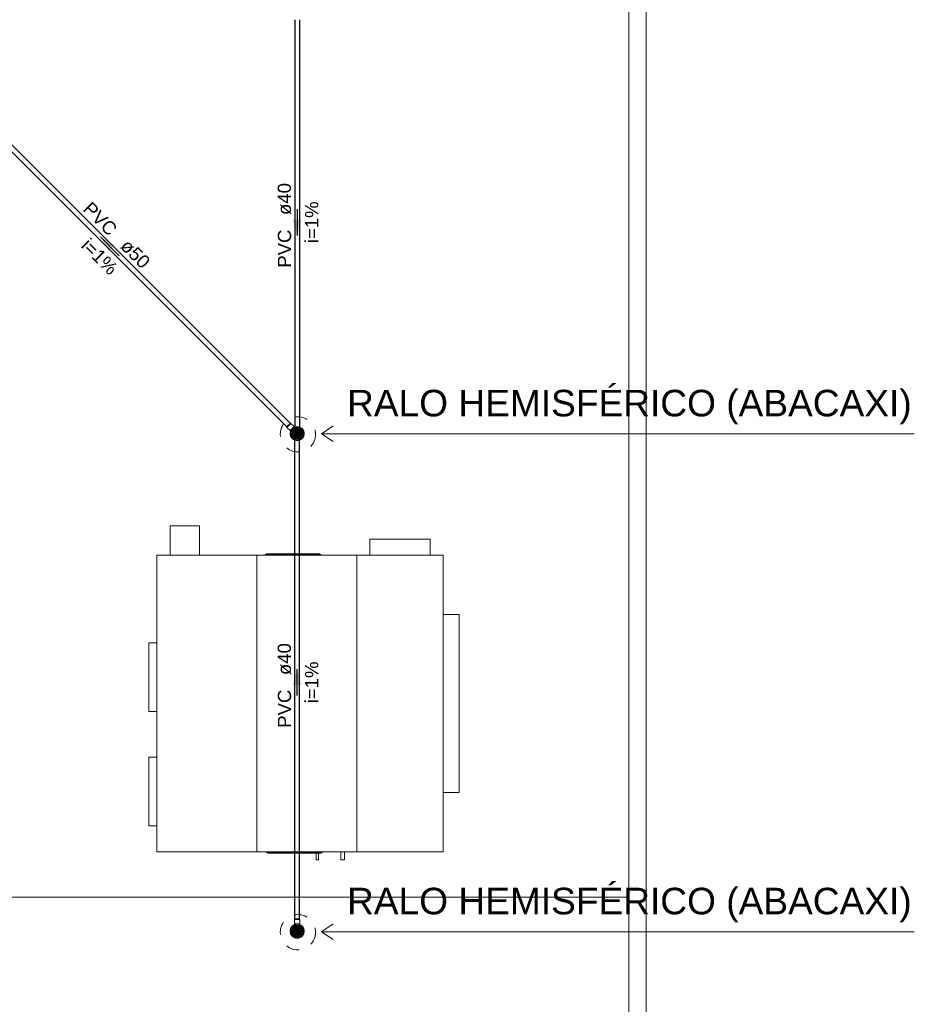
# Model space of a CAD drawing. Header units: millimetres. Extents: x -261 to 187, y -214 to 106.
# Tile 21 of 256: x -187.81 to -181.07, y -203.85 to -196.43. Entities that reach past the tile are written whole.
import ezdxf

# ---------------------------------------------------------------- set-up
doc = ezdxf.new("R2010")
doc.units = ezdxf.units.MM
doc.header["$LTSCALE"] = 0.005
doc.header["$MEASUREMENT"] = 0
for name, pattern in [('DASHDOT', [2.54, 1.27, -0.635, 0, -0.635]), ('HIDDEN', [0.9525, 0.635, -0.3175]), ('NULL', [0])]:
    doc.linetypes.add(name, pattern=pattern)
doc.layers.get('0').update_dxf_attribs({"lineweight": 18})
for name, color, linetype, lineweight in [('AP-Condutos Ar condicionado', 4, 'Continuous', 25), ('AP-Sentido conduto Ar condicionado', 9, 'Continuous', 30), ('AP-Textos conduto Ar condicionado', 7, 'Continuous', 9), ('IFC-Laje-Contorno', 9, 'Continuous', 5), ('IFC-Parede padrão-Contorno', 9, 'Continuous', 5), ('IFC-Pilar-Contorno', 9, 'Continuous', 5), ('M-EQPM', 7, 'Continuous', 18), ('P-SANR-FIXT', 6, 'Continuous', 9), ('Simbolos', 5, 'Continuous', 20), ('Simbolos_int', 174, 'Continuous', 5)]:
    doc.layers.add(name, color=color, linetype=linetype, lineweight=lineweight)
doc.styles.add('Arial', font='arial.ttf')

msp = doc.modelspace()

# ---------------------------------------------------------------- hatches: boundary and pattern name
at = {"layer": 'AP-Sentido conduto Ar condicionado', "linetype": 'Continuous'}
for points in [[(-185.7166, -198.0609), (-185.6843, -197.9402), (-185.749, -197.9402)], [(-187.1981, -198.0717), (-187.1356, -198.18), (-187.0898, -198.1342)], [(-185.7166, -201.327), (-185.749, -201.4477), (-185.6843, -201.4477)]]:
    msp.add_hatch(color=7, dxfattribs=at).paths.add_polyline_path(points)

# ---------------------------------------------------------------- linework, layer by layer
for p, q in [((-185.5334, -199.5541), (-185.4448, -199.4946)), ((-185.5334, -199.5541), (-181.0682, -199.5541)), ((-185.5334, -199.5541), (-185.4448, -199.6136)), ((-185.5334, -203.3055), (-185.4448, -203.2459)), ((-185.5334, -203.3055), (-181.0682, -203.3055)), ((-185.5334, -203.3055), (-185.4448, -203.365))]:
    msp.add_line(p, q)
at = {"linetype": 'HIDDEN', "ltscale": 0.5}
for centre in [(-185.7112, -199.5582), (-185.7112, -203.3095)]:
    msp.add_circle(centre, 0.1328, dxfattribs=at)
at = {"layer": 'AP-Condutos Ar condicionado'}
for p, q in [((-185.7354, -196.4346), (-185.7354, -199.5031)), ((-185.6978, -196.4346), (-185.6978, -199.5031)), ((-185.7949, -199.5014), (-188.5156, -196.7807)), ((-185.7684, -199.4748), (-188.4891, -196.7541)), ((-185.7354, -203.2088), (-185.7354, -199.6033)), ((-185.6978, -203.2088), (-185.6978, -199.6033))]:
    msp.add_line(p, q, dxfattribs=at)
at = {"layer": 'AP-Sentido conduto Ar condicionado'}
for points in [[(-185.7166, -197.8609), (-185.7166, -198.0609)], [(-187.0567, -198.2131), (-187.1981, -198.0717)], [(-185.7166, -201.527), (-185.7166, -201.327)]]:
    msp.add_lwpolyline(points, dxfattribs=at)
at = {"layer": 'IFC-Laje-Contorno', "lineweight": 5}
msp.add_line((-188.0764, -203.0457), (-183.218, -203.0457), dxfattribs=at)
at = {"layer": 'IFC-Parede padrão-Contorno', "lineweight": 5}
for p, q in [((-183.218, -209.8474), (-183.218, -193.4035)), ((-183.088, -211.4755), (-183.088, -193.4035))]:
    msp.add_line(p, q, dxfattribs=at)
at = {"layer": 'IFC-Pilar-Contorno', "lineweight": 5}
for p, q in [((-183.088, -199.1464), (-183.0878, -199.1464)), ((-183.0878, -199.3464), (-183.0878, -199.1464)), ((-183.088, -199.3464), (-183.0878, -199.3464)), ((-183.088, -202.8457), (-183.0869, -202.8457)), ((-183.0869, -203.0457), (-183.0869, -202.8457)), ((-183.088, -203.0457), (-183.0869, -203.0457))]:
    msp.add_line(p, q, dxfattribs=at)
at = {"layer": 'M-EQPM', "color": 7, "lineweight": 5}
for p, q in [((-186.6722, -200.248), (-186.4514, -200.248)), ((-186.6722, -200.248), (-186.6722, -200.4689)), ((-186.4514, -200.4689), (-186.4514, -200.248)), ((-185.1694, -200.3474), (-184.7154, -200.3474)), ((-185.1694, -200.3474), (-185.1694, -200.4699)), ((-184.7154, -200.4699), (-184.7154, -200.3474)), ((-186.7726, -200.4689), (-186.0197, -200.4689)), ((-186.7726, -202.7028), (-186.7726, -200.4689)), ((-186.0197, -200.4689), (-185.2667, -200.4689)), ((-186.0197, -202.7028), (-186.0197, -200.4689)), ((-185.9588, -200.4639), (-185.9588, -200.4689)), ((-185.9486, -200.4589), (-185.9486, -200.4639)), ((-185.547, -200.4639), (-185.547, -200.4589)), ((-185.5371, -200.4689), (-185.5371, -200.4639)), ((-185.2667, -200.4689), (-185.2667, -202.7028)), ((-185.2667, -200.4699), (-184.6181, -200.4699)), ((-185.2667, -202.7028), (-185.2667, -200.4699)), ((-184.6181, -200.4699), (-184.6181, -202.7028)), ((-184.6181, -200.9165), (-184.4956, -200.9165)), ((-184.4956, -200.9165), (-184.4956, -202.2562)), ((-186.8329, -201.6456), (-186.8329, -201.1285)), ((-186.8329, -201.1285), (-186.7726, -201.1285)), ((-186.7726, -201.6456), (-186.8329, -201.6456)), ((-186.8329, -202.508), (-186.8329, -201.991)), ((-186.8329, -201.991), (-186.7726, -201.991)), ((-184.4956, -202.2562), (-184.6181, -202.2562)), ((-186.7726, -202.508), (-186.8329, -202.508)), ((-186.0197, -202.7028), (-186.7726, -202.7028)), ((-185.2667, -202.7028), (-186.0197, -202.7028)), ((-185.9466, -202.7028), (-185.9466, -202.7078)), ((-185.9366, -202.7078), (-185.9366, -202.7128)), ((-185.5728, -202.7128), (-185.5728, -202.763)), ((-185.5569, -202.763), (-185.5569, -202.7128)), ((-185.535, -202.7128), (-185.535, -202.7078)), ((-185.5249, -202.7078), (-185.5249, -202.7028)), ((-185.3885, -202.7028), (-185.3885, -202.763)), ((-185.3597, -202.763), (-185.3597, -202.7028)), ((-184.6181, -202.7028), (-185.2667, -202.7028)), ((-185.5728, -202.763), (-185.5569, -202.763)), ((-185.3885, -202.763), (-185.3597, -202.763))]:
    msp.add_line(p, q, dxfattribs=at)
for points in [[(-185.9588, -200.4639), (-185.9562, -200.4639), (-185.9485, -200.4639), (-185.9358, -200.4639), (-185.9185, -200.4639), (-185.897, -200.4639), (-185.8719, -200.4639), (-185.8437, -200.4639), (-185.8131, -200.4639), (-185.7809, -200.4639), (-185.748, -200.4639), (-185.715, -200.4639), (-185.6828, -200.4639), (-185.6522, -200.4639), (-185.624, -200.4639), (-185.5989, -200.4639), (-185.5774, -200.4639), (-185.5601, -200.4639), (-185.5474, -200.4639), (-185.5397, -200.4639), (-185.5371, -200.4639)], [(-185.9486, -200.4589), (-185.9467, -200.4589), (-185.9413, -200.4589), (-185.9331, -200.4589), (-185.9225, -200.4589), (-185.8944, -200.4589), (-185.8586, -200.4589), (-185.8168, -200.4589), (-185.7712, -200.4589), (-185.6788, -200.4589), (-185.637, -200.4589), (-185.6012, -200.4589), (-185.5793, -200.4589), (-185.5624, -200.4589), (-185.5512, -200.4589), (-185.547, -200.4589)], [(-185.5249, -202.7078), (-185.5275, -202.7078), (-185.5353, -202.7078), (-185.5479, -202.7078), (-185.5652, -202.7078), (-185.5867, -202.7078), (-185.6119, -202.7078), (-185.6401, -202.7078), (-185.6706, -202.7078), (-185.7028, -202.7078), (-185.7358, -202.7078), (-185.7688, -202.7078), (-185.8009, -202.7078), (-185.8315, -202.7078), (-185.8597, -202.7078), (-185.8849, -202.7078), (-185.9063, -202.7078), (-185.9236, -202.7078), (-185.9363, -202.7078), (-185.944, -202.7078), (-185.9466, -202.7078)], [(-185.535, -202.7128), (-185.5369, -202.7128), (-185.5422, -202.7128), (-185.5504, -202.7128), (-185.5611, -202.7128), (-185.5891, -202.7128), (-185.6249, -202.7128), (-185.6667, -202.7128), (-185.7123, -202.7128), (-185.8048, -202.7128), (-185.8466, -202.7128), (-185.8824, -202.7128), (-185.9042, -202.7128), (-185.9211, -202.7128), (-185.9324, -202.7128), (-185.9366, -202.7128)]]:
    msp.add_lwpolyline(points, dxfattribs=at)
at = {"layer": 'P-SANR-FIXT', "color": 7, "lineweight": 5}
for p, q in [((-185.7445, -199.5477), (-185.7553, -199.534)), ((-185.7537, -199.5326), (-185.7409, -199.5458)), ((-185.741, -199.5381), (-185.7501, -199.5265)), ((-185.7486, -199.5251), (-185.7431, -199.5309)), ((-185.7418, -199.5235), (-185.7443, -199.5202)), ((-185.7429, -199.5189), (-185.7341, -199.5276)), ((-185.7272, -199.5281), (-185.7367, -199.5153)), ((-185.7354, -199.5142), (-185.7244, -199.5259)), ((-185.7186, -199.5248), (-185.728, -199.5119)), ((-185.7266, -199.5107), (-185.7172, -199.5207)), ((-185.6971, -199.5551), (-185.7194, -199.5363)), ((-185.7189, -199.5312), (-185.6932, -199.5528)), ((-185.7159, -199.5091), (-185.7093, -199.5161)), ((-185.6895, -199.5498), (-185.7159, -199.5277)), ((-185.7128, -199.5249), (-185.6855, -199.5478)), ((-185.7052, -199.52), (-185.6822, -199.5393)), ((-185.6987, -199.5186), (-185.7029, -199.5126)), ((-185.7014, -199.5112), (-185.6897, -199.5213)), ((-185.6857, -199.5416), (-185.6953, -199.5341)), ((-185.6861, -199.5248), (-185.6746, -199.5372)), ((-185.7519, -199.5648), (-185.7602, -199.5537)), ((-185.748, -199.5569), (-185.7586, -199.5427)), ((-185.7586, -199.5524), (-185.7489, -199.5625)), ((-185.7572, -199.5415), (-185.7441, -199.5551)), ((-185.7457, -199.5818), (-185.7572, -199.5694)), ((-185.7265, -199.5866), (-185.7496, -199.5673)), ((-185.7471, -199.5526), (-185.7471, -199.5533)), ((-185.719, -199.5817), (-185.7462, -199.5588)), ((-185.746, -199.565), (-185.7364, -199.5725)), ((-185.7422, -199.5568), (-185.7159, -199.5789)), ((-185.7304, -199.5954), (-185.742, -199.5853)), ((-185.7128, -199.5755), (-185.7386, -199.5539)), ((-185.7347, -199.5516), (-185.7123, -199.5703)), ((-185.733, -199.5881), (-185.7288, -199.5941)), ((-185.7124, -199.5652), (-185.7289, -199.5509)), ((-185.7285, -199.5447), (-185.7135, -199.5578)), ((-185.7159, -199.5975), (-185.7224, -199.5905)), ((-185.7193, -199.5414), (-185.7028, -199.5558)), ((-185.7032, -199.5619), (-185.7183, -199.5488)), ((-185.7052, -199.5959), (-185.7145, -199.5859)), ((-185.7132, -199.5818), (-185.7038, -199.5948)), ((-185.6964, -199.5924), (-185.7073, -199.5807)), ((-185.7046, -199.5785), (-185.695, -199.5913)), ((-185.6889, -199.5877), (-185.6976, -199.579)), ((-185.6781, -199.5741), (-185.6909, -199.5609)), ((-185.6907, -199.5685), (-185.6816, -199.5802)), ((-185.69, -199.5831), (-185.6875, -199.5865)), ((-185.6831, -199.5815), (-185.6887, -199.5757)), ((-185.6746, -199.5651), (-185.6877, -199.5516)), ((-185.6872, -199.5589), (-185.6765, -199.5727)), ((-185.6848, -199.554), (-185.6848, -199.5533)), ((-185.6837, -199.5497), (-185.6731, -199.5639)), ((-185.6731, -199.5543), (-185.6829, -199.5441)), ((-185.6798, -199.5419), (-185.6715, -199.5529)), ((-185.7519, -203.3161), (-185.7602, -203.305)), ((-185.748, -203.3083), (-185.7586, -203.294)), ((-185.7586, -203.3037), (-185.7489, -203.3138)), ((-185.7572, -203.2928), (-185.7441, -203.3064)), ((-185.7457, -203.3331), (-185.7572, -203.3208)), ((-185.7445, -203.299), (-185.7553, -203.2853)), ((-185.7537, -203.2839), (-185.7409, -203.2971)), ((-185.741, -203.2894), (-185.7501, -203.2778)), ((-185.7265, -203.3379), (-185.7496, -203.3186)), ((-185.7486, -203.2765), (-185.7431, -203.2822)), ((-185.7471, -203.304), (-185.7471, -203.3046)), ((-185.719, -203.333), (-185.7462, -203.3102)), ((-185.746, -203.3164), (-185.7364, -203.3239)), ((-185.7418, -203.2749), (-185.7443, -203.2715)), ((-185.7429, -203.2702), (-185.7341, -203.2789)), ((-185.7422, -203.3081), (-185.7159, -203.3302)), ((-185.7128, -203.3268), (-185.7386, -203.3052)), ((-185.7272, -203.2794), (-185.7367, -203.2667)), ((-185.7354, -203.2655), (-185.7244, -203.2772)), ((-185.7347, -203.3029), (-185.7123, -203.3216)), ((-185.7124, -203.3165), (-185.7289, -203.3022)), ((-185.7285, -203.296), (-185.7135, -203.3091)), ((-185.7186, -203.2761), (-185.728, -203.2632)), ((-185.7266, -203.262), (-185.7172, -203.272)), ((-185.6971, -203.3064), (-185.7194, -203.2876)), ((-185.7193, -203.2927), (-185.7028, -203.3071)), ((-185.7189, -203.2825), (-185.6932, -203.3041)), ((-185.7032, -203.3133), (-185.7183, -203.3002)), ((-185.7159, -203.2604), (-185.7093, -203.2674)), ((-185.6895, -203.3012), (-185.7159, -203.279)), ((-185.7128, -203.2763), (-185.6855, -203.2991)), ((-185.7052, -203.2713), (-185.6822, -203.2907)), ((-185.6987, -203.2699), (-185.7029, -203.2639)), ((-185.7014, -203.2625), (-185.6897, -203.2726)), ((-185.6857, -203.2929), (-185.6953, -203.2854)), ((-185.6781, -203.3254), (-185.6909, -203.3122)), ((-185.6907, -203.3198), (-185.6816, -203.3315)), ((-185.6746, -203.3165), (-185.6877, -203.3029)), ((-185.6872, -203.3102), (-185.6765, -203.324)), ((-185.6861, -203.2762), (-185.6746, -203.2885)), ((-185.6848, -203.3053), (-185.6848, -203.3046)), ((-185.6837, -203.301), (-185.6731, -203.3152)), ((-185.6731, -203.3056), (-185.6829, -203.2955)), ((-185.6798, -203.2932), (-185.6715, -203.3043)), ((-185.7304, -203.3468), (-185.742, -203.3367)), ((-185.733, -203.3394), (-185.7288, -203.3454)), ((-185.7159, -203.3489), (-185.7224, -203.3418)), ((-185.7052, -203.3473), (-185.7145, -203.3372)), ((-185.7132, -203.3331), (-185.7038, -203.3461)), ((-185.6964, -203.3438), (-185.7073, -203.332)), ((-185.7046, -203.3299), (-185.695, -203.3426)), ((-185.6889, -203.3391), (-185.6976, -203.3303)), ((-185.69, -203.3344), (-185.6875, -203.3378)), ((-185.6831, -203.3328), (-185.6887, -203.3271))]:
    msp.add_line(p, q, dxfattribs=at)
for points in [[(-185.7405, -199.5342), (-185.7413, -199.5352), (-185.742, -199.5362)], [(-185.7343, -199.5281), (-185.7353, -199.5289), (-185.7362, -199.5297)], [(-185.7266, -199.5241), (-185.7278, -199.5245), (-185.7289, -199.525)], [(-185.7158, -199.5222), (-185.7168, -199.5222), (-185.7181, -199.5222), (-185.7193, -199.5224), (-185.7203, -199.5225)], [(-185.6878, -199.54), (-185.6883, -199.5389), (-185.6889, -199.5378), (-185.6895, -199.5368), (-185.6902, -199.5357), (-185.6909, -199.5347), (-185.6917, -199.5337), (-185.6925, -199.5328), (-185.6934, -199.5319), (-185.6942, -199.531), (-185.6951, -199.5301), (-185.6961, -199.5293), (-185.6971, -199.5285), (-185.6981, -199.5278), (-185.6991, -199.5271), (-185.7002, -199.5265), (-185.7013, -199.5258), (-185.7024, -199.5253), (-185.7035, -199.5248), (-185.7046, -199.5243), (-185.7058, -199.5239), (-185.707, -199.5235)], [(-185.7471, -199.5533), (-185.7471, -199.5546), (-185.747, -199.5558), (-185.7469, -199.557), (-185.7467, -199.5583)], [(-185.7448, -199.5417), (-185.7453, -199.5429), (-185.7457, -199.5441), (-185.746, -199.5453)], [(-185.7441, -199.5666), (-185.7436, -199.5677), (-185.743, -199.5688), (-185.7423, -199.5699), (-185.7416, -199.5709), (-185.7409, -199.5719), (-185.7402, -199.5729), (-185.7394, -199.5739), (-185.7385, -199.5748), (-185.7376, -199.5757), (-185.7367, -199.5765), (-185.7358, -199.5773), (-185.7348, -199.5781), (-185.7338, -199.5788), (-185.7328, -199.5795), (-185.7317, -199.5802), (-185.7306, -199.5808), (-185.7295, -199.5814), (-185.7284, -199.5819), (-185.7272, -199.5824), (-185.7261, -199.5828), (-185.7249, -199.5832)], [(-185.716, -199.5845), (-185.715, -199.5845), (-185.7138, -199.5844), (-185.7125, -199.5843), (-185.7115, -199.5841)], [(-185.7053, -199.5826), (-185.7041, -199.5821), (-185.703, -199.5816)], [(-185.6976, -199.5785), (-185.6966, -199.5778), (-185.6956, -199.577)], [(-185.6914, -199.5725), (-185.6906, -199.5715), (-185.6899, -199.5704)], [(-185.687, -199.5648), (-185.6866, -199.5638), (-185.6862, -199.5626), (-185.6858, -199.5614)], [(-185.6848, -199.5533), (-185.6848, -199.5521), (-185.6849, -199.5508), (-185.685, -199.5496), (-185.6852, -199.5484)], [(-185.7471, -203.3046), (-185.7471, -203.3059), (-185.747, -203.3071), (-185.7469, -203.3084), (-185.7467, -203.3096)], [(-185.7448, -203.293), (-185.7453, -203.2942), (-185.7457, -203.2954), (-185.746, -203.2966)], [(-185.7441, -203.3179), (-185.7436, -203.319), (-185.743, -203.3201), (-185.7423, -203.3212), (-185.7416, -203.3222), (-185.7409, -203.3232), (-185.7402, -203.3242), (-185.7394, -203.3252), (-185.7385, -203.3261), (-185.7376, -203.327), (-185.7367, -203.3278), (-185.7358, -203.3287), (-185.7348, -203.3294), (-185.7338, -203.3302), (-185.7328, -203.3309), (-185.7317, -203.3315), (-185.7306, -203.3321), (-185.7295, -203.3327), (-185.7284, -203.3332), (-185.7272, -203.3337), (-185.7261, -203.3341), (-185.7249, -203.3345)], [(-185.7405, -203.2855), (-185.7413, -203.2865), (-185.742, -203.2875)], [(-185.7343, -203.2795), (-185.7353, -203.2802), (-185.7362, -203.281)], [(-185.7266, -203.2754), (-185.7278, -203.2758), (-185.7289, -203.2763)], [(-185.7158, -203.2735), (-185.7168, -203.2735), (-185.7181, -203.2736), (-185.7193, -203.2737), (-185.7203, -203.2738)], [(-185.6878, -203.2913), (-185.6883, -203.2903), (-185.6889, -203.2892), (-185.6895, -203.2881), (-185.6902, -203.2871), (-185.6909, -203.286), (-185.6917, -203.2851), (-185.6925, -203.2841), (-185.6934, -203.2832), (-185.6942, -203.2823), (-185.6951, -203.2815), (-185.6961, -203.2806), (-185.6971, -203.2799), (-185.6981, -203.2791), (-185.6991, -203.2784), (-185.7002, -203.2778), (-185.7013, -203.2772), (-185.7024, -203.2766), (-185.7035, -203.2761), (-185.7046, -203.2756), (-185.7058, -203.2752), (-185.707, -203.2748)], [(-185.6914, -203.3238), (-185.6906, -203.3228), (-185.6899, -203.3218)], [(-185.687, -203.3162), (-185.6866, -203.3151), (-185.6862, -203.3139), (-185.6858, -203.3127)], [(-185.6848, -203.3046), (-185.6848, -203.3034), (-185.6849, -203.3022), (-185.685, -203.3009), (-185.6852, -203.2997)], [(-185.716, -203.3358), (-185.715, -203.3358), (-185.7138, -203.3357), (-185.7125, -203.3356), (-185.7115, -203.3355)], [(-185.7053, -203.3339), (-185.7041, -203.3335), (-185.703, -203.333)], [(-185.6976, -203.3298), (-185.6966, -203.3291), (-185.6956, -203.3283)]]:
    msp.add_lwpolyline(points, dxfattribs=at)
for centre, radius, start, end in [((-185.7159, -199.5533), 0.0517, 90, 270), ((-185.7159, -199.5533), 0.0489, 90, 270), ((-185.7159, -199.5533), 0.0488, 360, 180), ((-185.7159, -199.5533), 0.0452, 150.93797, 152.91119), ((-185.7159, -199.5533), 0.0452, 150.92195, 152.80785), ((-185.7544, -199.5333), 0.00107, 44, 218), ((-185.7544, -199.5333), 0.00107, 102, 174.5), ((-185.7544, -199.5333), 0.00107, 189, 218), ((-185.7544, -199.5333), 0.00107, 44, 87.5), ((-185.7159, -199.5533), 0.0452, 141.73365, 143.33347), ((-185.7159, -199.5533), 0.0452, 138.17689, 140.06208), ((-185.7493, -199.5258), 0.000998, 44, 218), ((-185.7493, -199.5258), 0.000998, 87.5, 218), ((-185.7493, -199.5258), 0.000998, 44, 73), ((-185.7159, -199.5533), 0.0344, 155.85778, 161.85564), ((-185.7159, -199.5533), 0.0452, 129.47522, 131.51301), ((-185.7435, -199.5196), 0.00096, 45, 216.7536), ((-185.7435, -199.5196), 0.00096, 130.8768, 188.128), ((-185.7435, -199.5196), 0.00096, 202.4408, 216.7536), ((-185.7159, -199.5533), 0.0344, 140.60368, 145.7006), ((-185.7159, -199.5533), 0.0452, 126.39032, 128.2831), ((-185.7435, -199.5196), 0.00096, 45, 102.2512), ((-185.5778, -199.3713), 0.2298, 224, 229), ((-185.6121, -199.4267), 0.1618, 216.7536, 229), ((-185.6688, -199.4817), 0.0917, 218, 229), ((-185.7159, -199.5533), 0.0344, 126.07182, 131.09974), ((-185.7159, -199.5533), 0.0452, 117.47369, 118.99855), ((-185.7159, -199.5533), 0.0452, 117.21311, 118.84868), ((-185.736, -199.5148), 0.000884, 43, 216.7536), ((-185.736, -199.5148), 0.000884, 100.91787, 173.3152), ((-185.736, -199.5148), 0.000884, 187.79467, 216.7536), ((-185.7159, -199.5533), 0.0311, 125.11007, 131.23659), ((-185.736, -199.5148), 0.000884, 43, 86.4384), ((-185.7159, -199.5533), 0.0452, 113.97428, 115.40679), ((-185.5292, -199.3227), 0.2898, 225, 229), ((-185.7159, -199.5533), 0.0344, 111.57164, 116.49164), ((-185.7159, -199.5533), 0.0311, 110.93184, 115.38541), ((-185.7159, -199.5533), 0.0452, 104.12445, 105.83762), ((-185.7272, -199.5113), 0.000925, 43, 216), ((-185.7272, -199.5113), 0.000925, 172.75, 216), ((-185.7272, -199.5113), 0.000925, 57.41667, 158.33333), ((-185.6879, -199.4988), 0.049, 216.7536, 230), ((-185.7159, -199.5533), 0.0171, 115.2106, 130.55623), ((-185.7159, -199.5533), 0.0159, 113.35961, 130.14799), ((-185.6789, -199.4835), 0.0622, 223, 230), ((-185.7159, -199.5533), 0.0344, 94.49313, 100.69395), ((-185.7159, -199.5533), 0.0311, 90, 97.76619), ((-185.7159, -199.5533), 0.0171, 77.66721, 100.83195), ((-185.7054, -199.5153), 0.0163, 216, 230), ((-185.7159, -199.5533), 0.0159, 68.5207, 96.78963), ((-185.7166, -199.5098), 0.000966, 43, 215.45126), ((-185.7166, -199.5098), 0.000966, 143.59657, 215.45126), ((-185.2735, -199.1942), 0.5449, 215.45126, 216.54165), ((-185.7166, -199.5098), 0.000966, 57.37094, 129.22563), ((-185.6803, -199.4863), 0.0505, 223, 230), ((-185.7159, -199.5533), 0.0452, 90, 91.49089), ((-185.7159, -199.5533), 0.0452, 90, 91.45062), ((-185.7159, -199.5533), 0.0517, 270, 90), ((-185.7159, -199.5533), 0.0489, 270, 90), ((-185.6691, -199.4874), 0.0525, 216.54165, 226.36326), ((-185.7159, -199.5533), 0.0344, 68.45106, 80.97422), ((-185.6755, -199.4845), 0.0463, 223, 230), ((-185.6124, -199.428), 0.1347, 226.36326, 232), ((-185.7159, -199.5533), 0.0311, 38.02908, 69.06816), ((-185.7159, -199.5533), 0.0452, 71.25873, 73.4463), ((-185.7021, -199.512), 0.00104, 49, 215), ((-185.7021, -199.512), 0.00104, 173.5, 215), ((-185.7159, -199.5533), 0.0452, 72.02305, 73.38823), ((-185.7021, -199.512), 0.00104, 62.83333, 159.66667), ((-185.675, -199.502), 0.0289, 215, 235), ((-185.7474, -199.6054), 0.0973, 43.10364, 55), ((-185.7159, -199.5533), 0.0311, 26.10213, 33.22003), ((-185.7216, -199.5579), 0.0485, 43, 49), ((-185.7159, -199.5533), 0.0344, 15.10898, 30), ((-185.6919, -199.5509), 0.0151, 36.7536, 50), ((-185.6755, -199.538), 0.00125, 223.10364, 43), ((-185.6755, -199.538), 0.00125, 223.10364, 268.07773), ((-185.6755, -199.538), 0.00125, 283.06909, 13.01727), ((-185.6755, -199.538), 0.00125, 28.00864, 43), ((-185.7159, -199.5533), 0.0452, 17.94929, 21.53003), ((-185.7159, -199.5533), 0.0452, 17.61729, 20.38127), ((-185.7159, -199.5533), 0.0488, 180, 360), ((-185.7159, -199.5533), 0.0452, 178.79139, 180.44889), ((-185.7594, -199.5531), 0.00103, 44, 216.7536), ((-185.7594, -199.5531), 0.00103, 144.77293, 202.35747), ((-185.7594, -199.5531), 0.00103, 44, 130.3768), ((-185.7159, -199.5533), 0.0452, 164.23654, 165.84038), ((-185.7159, -199.5533), 0.0452, 197.5759, 200.25076), ((-185.7159, -199.5533), 0.0452, 197.90406, 200), ((-185.7579, -199.5422), 0.000948, 44, 216.7536), ((-185.7579, -199.5422), 0.000948, 115.98067, 202.35747), ((-185.7579, -199.5422), 0.000948, 44, 101.58453), ((-185.7563, -199.5686), 0.00125, 43.10364, 223), ((-185.7563, -199.5686), 0.00125, 103.06909, 193.01727), ((-185.7563, -199.5686), 0.00125, 208.00864, 223), ((-185.7563, -199.5686), 0.00125, 43.10364, 88.07773), ((-185.6843, -199.5012), 0.0973, 223.10364, 235), ((-185.7399, -199.5557), 0.0151, 216.7536, 230), ((-185.7159, -199.5533), 0.0344, 172.93874, 180), ((-185.7159, -199.5533), 0.0344, 195, 209.80352), ((-185.7292, -199.5435), 0.0274, 224, 232), ((-185.7389, -199.5501), 0.0113, 216.7536, 230), ((-185.7159, -199.5533), 0.0311, 177.76815, 180), ((-185.7159, -199.5533), 0.0311, 180, 189.97534), ((-185.7159, -199.5533), 0.0311, 158.29904, 165), ((-185.7102, -199.5487), 0.0485, 223, 229), ((-185.7122, -199.5225), 0.041, 218, 230), ((-185.7266, -199.5382), 0.0242, 224, 230), ((-185.7159, -199.5533), 0.0311, 205.79531, 213.22003), ((-185.6826, -199.4894), 0.0811, 224, 230), ((-185.7159, -199.5533), 0.0311, 218.02908, 249.06816), ((-185.7567, -199.6046), 0.0289, 35, 55), ((-185.8194, -199.6787), 0.1347, 46.36326, 52), ((-185.7159, -199.5533), 0.0171, 180, 202.12368), ((-185.7159, -199.5533), 0.0171, 144.80114, 161.32871), ((-185.7159, -199.5533), 0.0159, 182.61898, 210), ((-185.7159, -199.5533), 0.0159, 145.33345, 163.29476), ((-185.7297, -199.5947), 0.00104, 229, 35), ((-185.7159, -199.5533), 0.0452, 251.44404, 253.56714), ((-185.7297, -199.5947), 0.00104, 242.83333, 339.66667), ((-185.7159, -199.5533), 0.0452, 252.02273, 253.50746), ((-185.7297, -199.5947), 0.00104, 353.5, 35), ((-185.7159, -199.5533), 0.0344, 249.65558, 261.21603), ((-185.7563, -199.6221), 0.0463, 43, 50), ((-185.7627, -199.6192), 0.0525, 36.54165, 46.36326), ((-185.7159, -199.5533), 0.0159, 248.0434, 277.20617), ((-186.1583, -199.9124), 0.5449, 35.45126, 36.54165), ((-185.7159, -199.5533), 0.0171, 258.19858, 281.22448), ((-185.7514, -199.6203), 0.0505, 43, 50), ((-185.7263, -199.5914), 0.0163, 36, 50), ((-185.7159, -199.5533), 0.0311, 270, 277.98278), ((-185.7152, -199.5969), 0.000966, 223, 35.45126), ((-185.7152, -199.5969), 0.000966, 223, 309.22563), ((-185.7159, -199.5533), 0.0452, 270.07288, 271.61576), ((-185.7159, -199.5533), 0.0452, 270.07359, 271.65626), ((-185.7152, -199.5969), 0.000966, 323.59657, 35.45126), ((-185.8196, -199.6799), 0.1618, 36.7536, 49), ((-185.7159, -199.5533), 0.0344, 274.68737, 280.88986), ((-185.7528, -199.6232), 0.0622, 43, 50), ((-185.9025, -199.7839), 0.2898, 45, 49), ((-185.7438, -199.6078), 0.049, 36.7536, 50), ((-185.7159, -199.5533), 0.0159, 293.71165, 310.47989), ((-185.7159, -199.5533), 0.0171, 295.53787, 310.86479), ((-185.7045, -199.5953), 0.000925, 223, 36), ((-185.7045, -199.5953), 0.000925, 237.41667, 36), ((-185.7159, -199.5533), 0.0311, 290.93184, 295.58022), ((-185.7159, -199.5533), 0.0452, 284.25479, 285.97089), ((-185.854, -199.7354), 0.2298, 44, 49), ((-185.7159, -199.5533), 0.0344, 291.74047, 296.66784), ((-185.763, -199.625), 0.0917, 38, 49), ((-185.7159, -199.5533), 0.0159, 325.6536, 343.64534), ((-185.7159, -199.5533), 0.0159, 3.07356, 30), ((-185.7159, -199.5533), 0.0171, 325.09876, 341.65462), ((-185.7159, -199.5533), 0.0171, 360, 22.74199), ((-185.7159, -199.5533), 0.0311, 305.27929, 311.41896), ((-185.7492, -199.6172), 0.0811, 44, 50), ((-185.6957, -199.5918), 0.000884, 223, 36.7536), ((-185.6957, -199.5918), 0.000884, 223, 237.47947), ((-185.6957, -199.5918), 0.000884, 251.95893, 266.4384), ((-185.7159, -199.5533), 0.0344, 306.22683, 311.2647), ((-185.6957, -199.5918), 0.000884, 280.91787, 353.3152), ((-185.7159, -199.5533), 0.0452, 297.31403, 298.95849), ((-185.6957, -199.5918), 0.000884, 7.79467, 36.7536), ((-185.7159, -199.5533), 0.0452, 297.57065, 299.09545), ((-185.7195, -199.5842), 0.041, 38, 50), ((-185.7051, -199.5684), 0.0242, 44, 50), ((-185.7159, -199.5533), 0.0344, 320.75803, 325.87455), ((-185.7159, -199.5533), 0.0452, 306.59617, 308.55578), ((-185.6882, -199.587), 0.00096, 225, 36.7536), ((-185.6882, -199.587), 0.00096, 225, 282.2512), ((-185.6882, -199.587), 0.00096, 310.8768, 8.128), ((-185.6882, -199.587), 0.00096, 22.4408, 36.7536), ((-185.7159, -199.5533), 0.0452, 309.49298, 311.55963), ((-185.7159, -199.5533), 0.0311, 338.48703, 345), ((-185.7026, -199.5632), 0.0274, 44, 52), ((-185.6928, -199.5565), 0.0113, 36.7536, 50), ((-185.7159, -199.5533), 0.0311, 0, 10.27189), ((-185.7159, -199.5533), 0.0311, 357.98843, 0), ((-185.7159, -199.5533), 0.0344, 336.02782, 342.04913), ((-185.6824, -199.5808), 0.000998, 224, 38), ((-185.6824, -199.5808), 0.000998, 224, 253), ((-185.6824, -199.5808), 0.000998, 267.5, 325.5), ((-185.7159, -199.5533), 0.0452, 318.32612, 320.06088), ((-185.7159, -199.5533), 0.0344, 353.58413, 0), ((-185.6824, -199.5808), 0.000998, 340, 38), ((-185.7159, -199.5533), 0.0452, 321.19655, 323.28033), ((-185.7159, -199.5533), 0.0452, 321.95166, 323.74135), ((-185.6773, -199.5733), 0.00107, 224, 38), ((-185.6773, -199.5733), 0.00107, 224, 267.5), ((-185.6773, -199.5733), 0.00107, 282, 354.5), ((-185.6773, -199.5733), 0.00107, 9, 38), ((-185.7159, -199.5533), 0.0452, 331.03228, 333.07272), ((-185.7159, -199.5533), 0.0452, 331.01193, 332.95737), ((-185.6739, -199.5645), 0.000948, 224, 36.7536), ((-185.6739, -199.5645), 0.000948, 224, 281.58453), ((-185.6739, -199.5645), 0.000948, 295.98067, 22.35747), ((-185.6724, -199.5536), 0.00103, 224, 36.7536), ((-185.6724, -199.5536), 0.00103, 224, 310.3768), ((-185.7159, -199.5533), 0.0452, 344.2691, 345.90876), ((-185.6724, -199.5536), 0.00103, 324.77293, 22.35747), ((-185.7159, -199.5533), 0.0452, 358.77419, 0.47574), ((-185.7159, -203.3046), 0.0517, 90, 270), ((-185.7159, -203.3046), 0.0489, 90, 270), ((-185.7159, -203.3046), 0.0488, 360, 180), ((-185.7159, -203.3046), 0.0488, 180, 360), ((-185.7159, -203.3046), 0.0452, 178.79139, 180.44889), ((-185.7594, -203.3044), 0.00103, 44, 216.7536), ((-185.7594, -203.3044), 0.00103, 144.77293, 202.35747), ((-185.7594, -203.3044), 0.00103, 44, 130.3768), ((-185.7159, -203.3046), 0.0452, 164.23654, 165.84038), ((-185.7159, -203.3046), 0.0452, 197.5759, 200.25076), ((-185.7159, -203.3046), 0.0452, 197.90406, 200), ((-185.7579, -203.2935), 0.000948, 44, 216.7536), ((-185.7579, -203.2935), 0.000948, 115.98067, 202.35747), ((-185.7579, -203.2935), 0.000948, 44, 101.58453), ((-185.7563, -203.3199), 0.00125, 43.10364, 223), ((-185.7563, -203.3199), 0.00125, 103.06909, 193.01727), ((-185.7563, -203.3199), 0.00125, 208.00864, 223), ((-185.7159, -203.3046), 0.0452, 150.93797, 152.91119), ((-185.7563, -203.3199), 0.00125, 43.10364, 88.07773), ((-185.7159, -203.3046), 0.0452, 150.92195, 152.80785), ((-185.7544, -203.2846), 0.00107, 44, 218), ((-185.7544, -203.2846), 0.00107, 102, 174.5), ((-185.7544, -203.2846), 0.00107, 189, 218), ((-185.6843, -203.2526), 0.0973, 223.10364, 235), ((-185.7544, -203.2846), 0.00107, 44, 87.5), ((-185.7159, -203.3046), 0.0452, 141.73365, 143.33347), ((-185.7399, -203.3071), 0.0151, 216.7536, 230), ((-185.7159, -203.3046), 0.0452, 138.17689, 140.06208), ((-185.7159, -203.3046), 0.0344, 172.93874, 180), ((-185.7493, -203.2772), 0.000998, 44, 218), ((-185.7493, -203.2772), 0.000998, 87.5, 218), ((-185.7159, -203.3046), 0.0344, 195, 209.80352), ((-185.7493, -203.2772), 0.000998, 44, 73), ((-185.7292, -203.2948), 0.0274, 224, 232), ((-185.7159, -203.3046), 0.0344, 155.85778, 161.85564), ((-185.7389, -203.3015), 0.0113, 216.7536, 230), ((-185.7159, -203.3046), 0.0311, 177.76815, 180), ((-185.7159, -203.3046), 0.0311, 180, 189.97534), ((-185.7159, -203.3046), 0.0311, 158.29904, 165), ((-185.7159, -203.3046), 0.0452, 129.47522, 131.51301), ((-185.7435, -203.2709), 0.00096, 45, 216.7536), ((-185.7435, -203.2709), 0.00096, 130.8768, 188.128), ((-185.7122, -203.2738), 0.041, 218, 230), ((-185.7435, -203.2709), 0.00096, 202.4408, 216.7536), ((-185.7159, -203.3046), 0.0344, 140.60368, 145.7006), ((-185.7266, -203.2896), 0.0242, 224, 230), ((-185.7159, -203.3046), 0.0311, 205.79531, 213.22003), ((-185.7159, -203.3046), 0.0452, 126.39032, 128.2831), ((-185.7435, -203.2709), 0.00096, 45, 102.2512), ((-185.5778, -203.1226), 0.2298, 224, 229), ((-185.6121, -203.1781), 0.1618, 216.7536, 229), ((-185.6688, -203.233), 0.0917, 218, 229), ((-185.6826, -203.2408), 0.0811, 224, 230), ((-185.7159, -203.3046), 0.0344, 126.07182, 131.09974), ((-185.7159, -203.3046), 0.0452, 117.47369, 118.99855), ((-185.7159, -203.3046), 0.0452, 117.21311, 118.84868), ((-185.736, -203.2661), 0.000884, 43, 216.7536), ((-185.736, -203.2661), 0.000884, 100.91787, 173.3152), ((-185.736, -203.2661), 0.000884, 187.79467, 216.7536), ((-185.7159, -203.3046), 0.0311, 125.11007, 131.23659), ((-185.736, -203.2661), 0.000884, 43, 86.4384), ((-185.7159, -203.3046), 0.0452, 113.97428, 115.40679), ((-185.5292, -203.074), 0.2898, 225, 229), ((-185.7159, -203.3046), 0.0171, 180, 201.95408), ((-185.7159, -203.3046), 0.0171, 144.80114, 161.32871), ((-185.7159, -203.3046), 0.0159, 182.61898, 210), ((-185.7159, -203.3046), 0.0344, 111.57164, 116.49164), ((-185.7159, -203.3046), 0.0159, 145.33345, 163.29476), ((-185.7159, -203.3046), 0.0311, 110.93184, 115.38541), ((-185.7159, -203.3046), 0.0452, 104.12445, 105.83762), ((-185.7272, -203.2626), 0.000925, 43, 216), ((-185.7272, -203.2626), 0.000925, 172.75, 216), ((-185.7272, -203.2626), 0.000925, 57.41667, 158.33333), ((-185.6879, -203.2501), 0.049, 216.7536, 230), ((-185.7159, -203.3046), 0.0171, 115.2106, 130.55623), ((-185.7159, -203.3046), 0.0159, 113.35961, 130.14799), ((-185.6789, -203.2348), 0.0622, 223, 230), ((-185.7159, -203.3046), 0.0344, 94.49313, 100.69395), ((-185.7159, -203.3046), 0.0159, 248.0434, 277.20617), ((-185.7159, -203.3046), 0.0311, 90, 97.76619), ((-185.7159, -203.3046), 0.0171, 258.19858, 281.22448), ((-185.7159, -203.3046), 0.0171, 77.66721, 100.83195), ((-185.7054, -203.2666), 0.0163, 216, 230), ((-185.7159, -203.3046), 0.0159, 68.5207, 96.78963), ((-185.7166, -203.2611), 0.000966, 43, 215.45126), ((-185.7166, -203.2611), 0.000966, 143.59657, 215.45126), ((-185.2735, -202.9456), 0.5449, 215.45126, 216.54165), ((-185.7166, -203.2611), 0.000966, 57.37094, 129.22563), ((-185.6803, -203.2376), 0.0505, 223, 230), ((-185.7159, -203.3046), 0.0452, 90, 91.49089), ((-185.7159, -203.3046), 0.0452, 90, 91.45062), ((-185.7159, -203.3046), 0.0517, 270, 90), ((-185.7159, -203.3046), 0.0489, 270, 90), ((-185.8196, -203.4312), 0.1618, 36.7536, 49), ((-185.9025, -203.5353), 0.2898, 45, 49), ((-185.7438, -203.3592), 0.049, 36.7536, 50), ((-185.6691, -203.2388), 0.0525, 216.54165, 226.36326), ((-185.7159, -203.3046), 0.0344, 68.45106, 80.29), ((-185.7159, -203.3046), 0.0159, 293.71165, 310.47989), ((-185.6755, -203.2359), 0.0463, 223, 230), ((-185.7159, -203.3046), 0.0171, 295.53787, 310.86479), ((-185.6124, -203.1793), 0.1347, 226.36326, 232), ((-185.7159, -203.3046), 0.0311, 38.02908, 69.06816), ((-185.854, -203.4867), 0.2298, 44, 49), ((-185.7159, -203.3046), 0.0452, 71.25873, 73.4463), ((-185.7021, -203.2633), 0.00104, 49, 215), ((-185.7021, -203.2633), 0.00104, 173.5, 215), ((-185.7159, -203.3046), 0.0452, 72.02305, 73.38823), ((-185.7021, -203.2633), 0.00104, 62.83333, 159.66667), ((-185.763, -203.3763), 0.0917, 38, 49), ((-185.7159, -203.3046), 0.0159, 325.6536, 343.64534), ((-185.7159, -203.3046), 0.0159, 3.07356, 30), ((-185.7159, -203.3046), 0.0171, 325.09876, 341.65462), ((-185.7159, -203.3046), 0.0171, 360, 22.74199), ((-185.675, -203.2533), 0.0289, 215, 235), ((-185.7492, -203.3685), 0.0811, 44, 50), ((-185.7195, -203.3355), 0.041, 38, 50), ((-185.7474, -203.3567), 0.0973, 43.10364, 55), ((-185.7159, -203.3046), 0.0311, 26.10213, 33.22003), ((-185.7216, -203.3093), 0.0485, 43, 49), ((-185.7051, -203.3197), 0.0242, 44, 50), ((-185.7159, -203.3046), 0.0311, 338.48703, 345), ((-185.7159, -203.3046), 0.0344, 15.10898, 30), ((-185.7026, -203.3145), 0.0274, 44, 52), ((-185.6928, -203.3078), 0.0113, 36.7536, 50), ((-185.7159, -203.3046), 0.0311, 0, 10.27189), ((-185.7159, -203.3046), 0.0311, 357.98843, 0), ((-185.7159, -203.3046), 0.0344, 336.02782, 342.04913), ((-185.6919, -203.3022), 0.0151, 36.7536, 50), ((-185.7159, -203.3046), 0.0344, 353.13799, 0), ((-185.6755, -203.2894), 0.00125, 223.10364, 43), ((-185.6755, -203.2894), 0.00125, 223.10364, 268.07773), ((-185.6755, -203.2894), 0.00125, 283.06909, 13.01727), ((-185.6755, -203.2894), 0.00125, 28.00864, 43), ((-185.6739, -203.3158), 0.000948, 224, 36.7536), ((-185.6739, -203.3158), 0.000948, 224, 281.58453), ((-185.7159, -203.3046), 0.0452, 17.94929, 21.53003), ((-185.7159, -203.3046), 0.0452, 17.61729, 20.38127), ((-185.6739, -203.3158), 0.000948, 295.98067, 22.35747), ((-185.6724, -203.3049), 0.00103, 224, 36.7536), ((-185.6724, -203.3049), 0.00103, 224, 310.3768), ((-185.7159, -203.3046), 0.0452, 344.2691, 345.90876), ((-185.6724, -203.3049), 0.00103, 324.77293, 22.35747), ((-185.7159, -203.3046), 0.0452, 358.77419, 0.47574), ((-185.7102, -203.3), 0.0485, 223, 229), ((-185.7159, -203.3046), 0.0311, 218.02908, 249.06816), ((-185.7567, -203.356), 0.0289, 35, 55), ((-185.8194, -203.43), 0.1347, 46.36326, 52), ((-185.7297, -203.346), 0.00104, 229, 35), ((-185.7159, -203.3046), 0.0452, 251.44404, 253.56714), ((-185.7297, -203.346), 0.00104, 242.83333, 339.66667), ((-185.7159, -203.3046), 0.0452, 252.02273, 253.50746), ((-185.7297, -203.346), 0.00104, 353.5, 35), ((-185.7159, -203.3046), 0.0344, 248.92244, 261.21603), ((-185.7563, -203.3734), 0.0463, 43, 50), ((-185.7627, -203.3705), 0.0525, 36.54165, 46.36326), ((-186.1583, -203.6637), 0.5449, 35.45126, 36.54165), ((-185.7514, -203.3717), 0.0505, 43, 50), ((-185.7263, -203.3427), 0.0163, 36, 50), ((-185.7159, -203.3046), 0.0311, 270, 277.98278), ((-185.7152, -203.3482), 0.000966, 223, 35.45126), ((-185.7152, -203.3482), 0.000966, 223, 309.22563), ((-185.7159, -203.3046), 0.0452, 270.07288, 271.61576), ((-185.7159, -203.3046), 0.0452, 270.07359, 271.65626), ((-185.7152, -203.3482), 0.000966, 323.59657, 35.45126), ((-185.7159, -203.3046), 0.0344, 274.68737, 279.71), ((-185.7528, -203.3745), 0.0622, 43, 50), ((-185.7045, -203.3466), 0.000925, 223, 36), ((-185.7045, -203.3466), 0.000925, 237.41667, 36), ((-185.7159, -203.3046), 0.0311, 290.93184, 295.58022), ((-185.7159, -203.3046), 0.0452, 284.25479, 285.97089), ((-185.7159, -203.3046), 0.0344, 291.74047, 296.66784), ((-185.7159, -203.3046), 0.0311, 305.27929, 311.41896), ((-185.6957, -203.3432), 0.000884, 223, 36.7536), ((-185.6957, -203.3432), 0.000884, 223, 237.47947), ((-185.6957, -203.3432), 0.000884, 251.95893, 266.4384), ((-185.7159, -203.3046), 0.0344, 306.22683, 311.2647), ((-185.6957, -203.3432), 0.000884, 280.91787, 353.3152), ((-185.7159, -203.3046), 0.0452, 297.31403, 298.95849), ((-185.6957, -203.3432), 0.000884, 7.79467, 36.7536), ((-185.7159, -203.3046), 0.0452, 297.57065, 299.09545), ((-185.7159, -203.3046), 0.0344, 320.75803, 325.87455), ((-185.7159, -203.3046), 0.0452, 306.59617, 308.55578), ((-185.6882, -203.3384), 0.00096, 225, 36.7536), ((-185.6882, -203.3384), 0.00096, 225, 282.2512), ((-185.6882, -203.3384), 0.00096, 310.8768, 8.128), ((-185.6882, -203.3384), 0.00096, 22.4408, 36.7536), ((-185.7159, -203.3046), 0.0452, 309.49298, 311.55963), ((-185.6824, -203.3321), 0.000998, 224, 38), ((-185.6824, -203.3321), 0.000998, 224, 253), ((-185.6824, -203.3321), 0.000998, 267.5, 325.5), ((-185.7159, -203.3046), 0.0452, 318.32612, 320.06088), ((-185.6824, -203.3321), 0.000998, 340, 38), ((-185.7159, -203.3046), 0.0452, 321.19655, 323.28033), ((-185.7159, -203.3046), 0.0452, 321.95166, 323.74135), ((-185.6773, -203.3246), 0.00107, 224, 38), ((-185.6773, -203.3246), 0.00107, 224, 267.5), ((-185.6773, -203.3246), 0.00107, 282, 354.5), ((-185.6773, -203.3246), 0.00107, 9, 38), ((-185.7159, -203.3046), 0.0452, 331.03228, 333.07272), ((-185.7159, -203.3046), 0.0452, 331.01193, 332.95737)]:
    msp.add_arc(centre, radius, start, end, dxfattribs=at)
at = {"layer": 'Simbolos'}
for p, q in [((-185.7935, -199.5063), (-185.7958, -199.5023)), ((-185.7694, -199.5303), (-185.7935, -199.5063)), ((-185.7394, -199.5003), (-185.7694, -199.5303)), ((-185.7635, -199.4763), (-185.7675, -199.474)), ((-185.7394, -199.5003), (-185.7635, -199.4763)), ((-185.7378, -203.2133), (-185.7366, -203.2088)), ((-185.7378, -203.2473), (-185.7378, -203.2133)), ((-185.6954, -203.2473), (-185.7378, -203.2473)), ((-185.6954, -203.2133), (-185.6966, -203.2088)), ((-185.6954, -203.2473), (-185.6954, -203.2133))]:
    msp.add_line(p, q, dxfattribs=at)
for centre, radius in [((-185.7166, -199.5532), 0.0535), ((-185.7166, -199.5532), 0.0185), ((-185.7166, -203.3008), 0.0535), ((-185.7166, -203.3008), 0.0185)]:
    msp.add_circle(centre, radius, dxfattribs=at)
at = {"layer": 'Simbolos_int'}
for p, q in [((-185.7675, -199.474), (-185.7958, -199.5023)), ((-185.7635, -199.4763), (-185.7935, -199.5063)), ((-185.6954, -203.2133), (-185.7378, -203.2133)), ((-185.6966, -203.2088), (-185.7366, -203.2088))]:
    msp.add_line(p, q, dxfattribs=at)
at = {"layer": 'Simbolos_int', "linetype": 'DASHDOT'}
for p, q in [((-185.7166, -199.4997), (-185.7166, -199.6067)), ((-185.7701, -199.5532), (-185.6631, -199.5532)), ((-185.7166, -203.3543), (-185.7166, -203.2473)), ((-185.7701, -203.3008), (-185.6631, -203.3008))]:
    msp.add_line(p, q, dxfattribs=at)
at = {"layer": 'Simbolos_int'}
for centre in [(-185.7166, -199.5532), (-185.7166, -203.3008)]:
    msp.add_circle(centre, 0.0215, dxfattribs=at)

# ---------------------------------------------------------------- texts
at = {"char_height": 0.2, "width": 5.04, "attachment_point": 1}
for insert in [(-185.3409, -199.2232), (-185.3409, -202.9745)]:
    msp.add_mtext('{\\fArial|b0|i0|c0|p34;RALO HEMISFÉRICO (ABACAXI)}', dxfattribs=dict(at, insert=insert))
at = {"layer": 'AP-Textos conduto Ar condicionado', "linetype": 'NULL', "char_height": 0.1, "line_spacing_factor": 0.6, "style": 'Arial'}
for s, insert, width, attachment_point, rotation in [('ø40', (-185.7607, -197.9059), 0.481402, 7, 90.00021), ('PVC', (-187.1351, -198.0723), 0.574695, 9, 314.99989), ('i=1%', (-185.5565, -197.9609), 0.628963, 8, 90.00021), ('PVC', (-185.7607, -198.0159), 0.574695, 9, 90.00021), ('i=1%', (-187.2406, -198.2556), 0.628963, 8, 314.99989), ('ø50', (-187.0573, -198.1501), 0.481402, 7, 314.99989), ('ø40', (-185.7607, -201.372), 0.481402, 7, 90.00021), ('i=1%', (-185.5565, -201.427), 0.628963, 8, 90.00021), ('PVC', (-185.7607, -201.482), 0.574695, 9, 90.00021)]:
    msp.add_mtext(s, dxfattribs=dict(at, insert=insert, width=width, attachment_point=attachment_point, rotation=rotation))

doc.saveas('drawing.dxf')
